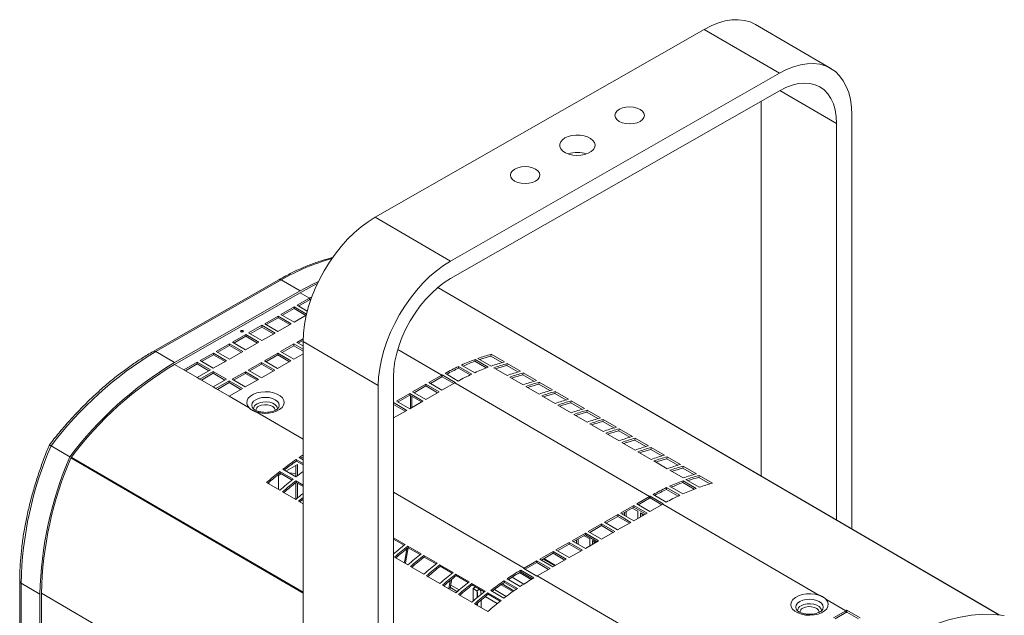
# Model space of a CAD drawing. Header units: millimetres. Extents: x 11 to 1315, y -994 to 462.
# Tile 6 of 10: x 510 to 878, y -390 to -168. Entities that reach past the tile are written whole.
import ezdxf

# ---------------------------------------------------------------- set-up
doc = ezdxf.new("R2010")
doc.units = ezdxf.units.MM

msp = doc.modelspace()

# ---------------------------------------------------------------- linework, layer by layer
at = {"color": 7, "linetype": 'Continuous', "lineweight": 15}
for p, q in [((642.85, -241.58), (765.8, -171.32)), ((765.8, -171.32), (793.94, -187.73)), ((813.09, -185.93), (784.95, -169.52)), ((670.99, -257.99), (793.94, -187.73)), ((670.99, -264.52), (793.94, -194.26)), ((787.12, -198.16), (787.12, -338.4)), ((820.95, -203.32), (820.95, -358.12)), ((815.26, -206.57), (815.26, -354.81)), ((642.85, -241.58), (670.99, -257.99)), ((606.79, -264.94), (559.89, -291.74)), ((607.68, -265.03), (560.78, -291.84)), ((607.68, -265.03), (614.72, -269.14)), ((875.99, -390.22), (666.21, -267.88)), ((567.81, -295.94), (614.72, -269.14)), ((567.81, -296.59), (614.72, -269.79)), ((613.62, -274.48), (618.24, -271.84)), ((618.24, -271.84), (618.24, -272.49)), ((618.6, -271.63), (618.94, -271.83)), ((618.6, -272.29), (618.75, -272.38)), ((607.58, -277.93), (612.55, -275.09)), ((608.14, -278.26), (612.55, -275.74)), ((612.55, -275.09), (617.15, -277.77)), ((612.55, -275.74), (612.55, -275.09)), ((612.55, -275.74), (616.91, -278.29)), ((617.42, -276.7), (613.62, -274.48)), ((614.18, -274.81), (618.24, -272.49)), ((601.54, -281.39), (606.51, -278.54)), ((602.1, -281.72), (606.51, -279.2)), ((606.51, -278.54), (611.43, -281.41)), ((606.51, -279.2), (606.51, -278.54)), ((606.51, -279.2), (610.87, -281.74)), ((612.5, -280.81), (607.58, -277.93)), ((617.04, -278.21), (612.5, -280.81)), ((595.49, -284.84), (600.47, -281.99)), ((596.06, -285.17), (600.47, -282.65)), ((600.47, -281.99), (605.39, -284.87)), ((600.47, -282.65), (600.47, -281.99)), ((600.47, -282.65), (604.83, -285.19)), ((606.46, -284.26), (601.54, -281.39)), ((611.43, -281.41), (606.46, -284.26)), ((589.45, -288.29), (594.43, -285.45)), ((590.02, -288.62), (594.43, -286.1)), ((594.43, -285.45), (599.35, -288.32)), ((594.43, -286.1), (594.43, -285.45)), ((594.43, -286.1), (598.79, -288.64)), ((600.42, -287.71), (595.49, -284.84)), ((605.39, -284.87), (600.42, -287.71)), ((613.49, -288.36), (615.86, -287.01)), ((583.41, -291.74), (588.39, -288.9)), ((583.98, -292.07), (588.39, -289.55)), ((588.39, -288.9), (593.31, -291.77)), ((588.39, -289.55), (588.39, -288.9)), ((588.39, -289.55), (592.75, -292.09)), ((594.38, -291.16), (589.45, -288.29)), ((599.35, -288.32), (594.38, -291.16)), ((607.45, -291.81), (612.43, -288.97)), ((608.02, -292.14), (612.43, -289.62)), ((612.43, -288.97), (615.84, -290.96)), ((612.43, -289.62), (612.43, -288.97)), ((612.43, -289.62), (615.84, -291.61)), ((615.84, -289.73), (613.49, -288.36)), ((614.06, -288.69), (615.85, -287.67)), ((615.84, -288.04), (643.98, -304.45)), ((615.84, -491.22), (615.84, -288.04)), ((560.78, -291.84), (567.81, -295.94)), ((577.37, -295.19), (582.35, -292.35)), ((577.94, -295.52), (582.35, -293)), ((582.35, -292.35), (587.27, -295.22)), ((582.35, -293), (582.35, -292.35)), ((582.35, -293), (586.71, -295.55)), ((588.34, -294.61), (583.41, -291.74)), ((593.31, -291.77), (588.34, -294.61)), ((601.41, -295.26), (606.39, -292.42)), ((601.98, -295.59), (606.39, -293.07)), ((606.39, -292.42), (611.31, -295.29)), ((606.39, -293.07), (606.39, -292.42)), ((606.39, -293.07), (610.75, -295.62)), ((612.38, -294.68), (607.45, -291.81)), ((615.84, -292.7), (612.38, -294.68)), ((686.14, -297.24), (681.21, -294.37)), ((686.03, -293.53), (686.18, -292.82)), ((686.03, -293.53), (690.18, -295.95)), ((686.18, -292.82), (691.1, -295.69)), ((571.33, -298.65), (576.31, -295.8)), ((571.9, -298.98), (576.31, -296.46)), ((576.31, -295.8), (581.23, -298.67)), ((576.31, -296.46), (576.31, -295.8)), ((576.31, -296.46), (580.66, -299)), ((582.3, -298.07), (577.37, -295.19)), ((587.27, -295.22), (582.3, -298.07)), ((595.37, -298.72), (600.35, -295.87)), ((595.94, -299.05), (600.35, -296.53)), ((600.35, -295.87), (605.27, -298.75)), ((600.35, -296.53), (600.35, -295.87)), ((600.35, -296.53), (604.71, -299.07)), ((606.34, -298.14), (601.41, -295.26)), ((611.31, -295.29), (606.34, -298.14)), ((673.96, -298.03), (674.01, -297.35)), ((673.96, -298.03), (678.27, -300.54)), ((674.01, -297.35), (678.94, -300.22)), ((680.02, -299.72), (675.1, -296.85)), ((680.04, -295.46), (680.14, -294.76)), ((680.04, -295.46), (684.28, -297.93)), ((680.14, -294.76), (685.06, -297.63)), ((692.12, -300.73), (687.19, -297.86)), ((692.01, -297.02), (692.16, -296.3)), ((692.01, -297.02), (696.16, -299.43)), ((692.16, -296.3), (697.08, -299.18)), ((576.26, -301.52), (571.33, -298.65)), ((581.23, -298.67), (576.26, -301.52)), ((576.26, -301.52), (577.31, -302.13)), ((577.31, -302.13), (582.29, -299.29)), ((577.88, -302.46), (582.29, -299.94)), ((582.29, -299.29), (587.21, -302.16)), ((582.29, -299.94), (582.29, -299.29)), ((582.29, -299.94), (586.64, -302.49)), ((589.33, -302.17), (594.31, -299.33)), ((589.9, -302.5), (594.31, -299.98)), ((594.31, -299.33), (599.23, -302.2)), ((594.31, -299.98), (594.31, -299.33)), ((594.31, -299.98), (598.66, -302.52)), ((600.3, -301.59), (595.37, -298.72)), ((605.27, -298.75), (600.3, -301.59)), ((649.67, -509.42), (649.67, -301.2)), ((667.66, -300.66), (662.86, -303.4)), ((667.66, -301.32), (663.43, -303.73)), ((667.66, -300.66), (667.66, -301.32)), ((667.84, -300.56), (672.76, -303.43)), ((667.84, -301.21), (667.84, -300.56)), ((667.84, -301.21), (672.2, -303.76)), ((673.85, -302.82), (668.93, -299.95)), ((698.1, -304.22), (693.17, -301.35)), ((697.99, -300.51), (698.14, -299.79)), ((697.99, -300.51), (702.14, -302.92)), ((698.14, -299.79), (703.06, -302.66)), ((582.23, -305), (577.31, -302.13)), ((587.21, -302.16), (582.23, -305)), ((582.23, -305), (583.29, -305.62)), ((583.29, -305.62), (588.27, -302.78)), ((583.86, -305.95), (588.27, -303.43)), ((588.27, -302.78), (593.19, -305.65)), ((588.27, -303.43), (588.27, -302.78)), ((588.27, -303.43), (592.62, -305.97)), ((594.26, -305.04), (589.33, -302.17)), ((599.23, -302.2), (594.26, -305.04)), ((643.98, -512.67), (643.98, -304.45)), ((661.79, -304.01), (656.82, -306.86)), ((661.79, -304.67), (657.39, -307.19)), ((666.72, -306.89), (661.79, -304.01)), ((661.79, -304.67), (661.79, -304.01)), ((666.15, -307.21), (661.79, -304.67)), ((662.86, -303.4), (667.78, -306.28)), ((667.78, -306.28), (672.58, -303.54)), ((672.58, -303.54), (745.39, -346)), ((704.08, -307.71), (699.15, -304.83)), ((703.97, -303.99), (704.12, -303.28)), ((703.97, -303.99), (708.11, -306.41)), ((704.12, -303.28), (709.04, -306.15)), ((588.21, -308.49), (583.29, -305.62)), ((593.19, -305.65), (588.21, -308.49)), ((588.21, -308.49), (595.7, -312.86)), ((655.75, -307.47), (650.78, -310.31)), ((655.75, -308.12), (651.34, -310.64)), ((660.68, -310.34), (655.75, -307.47)), ((655.75, -308.12), (655.75, -307.47)), ((660.11, -310.66), (655.75, -308.12)), ((656.51, -312.72), (656.51, -308.56)), ((656.82, -306.86), (661.74, -309.73)), ((661.74, -309.73), (666.72, -306.89)), ((710.06, -311.19), (705.13, -308.32)), ((709.95, -307.48), (710.1, -306.77)), ((709.95, -307.48), (714.09, -309.9)), ((710.1, -306.77), (715.02, -309.64)), ((649.71, -310.92), (649.67, -310.94)), ((649.71, -311.57), (649.67, -311.6)), ((654.64, -313.79), (649.71, -310.92)), ((649.71, -311.57), (649.71, -310.92)), ((654.07, -314.11), (649.71, -311.57)), ((650.78, -310.31), (655.7, -313.18)), ((655.7, -313.18), (660.68, -310.34)), ((716.03, -314.68), (711.11, -311.81)), ((715.93, -310.97), (716.08, -310.25)), ((715.93, -310.97), (720.07, -313.38)), ((716.08, -310.25), (721, -313.13)), ((649.67, -316.63), (654.64, -313.79)), ((722.01, -318.17), (717.09, -315.3)), ((721.91, -314.46), (722.05, -313.74)), ((721.91, -314.46), (726.05, -316.87)), ((722.05, -313.74), (726.98, -316.61)), ((727.99, -321.66), (723.07, -318.78)), ((727.89, -317.94), (728.03, -317.23)), ((727.89, -317.94), (732.03, -320.36)), ((728.03, -317.23), (732.96, -320.1)), ((733.97, -325.14), (729.05, -322.27)), ((733.87, -321.43), (734.01, -320.72)), ((733.87, -321.43), (738.01, -323.85)), ((734.01, -320.72), (738.94, -323.59)), ((521.68, -327.07), (528.71, -331.17)), ((739.95, -328.63), (735.03, -325.76)), ((739.85, -324.92), (739.99, -324.2)), ((739.85, -324.92), (743.99, -327.33)), ((739.99, -324.2), (744.92, -327.08)), ((745.93, -332.12), (741.01, -329.25)), ((745.83, -328.41), (745.97, -327.69)), ((745.83, -328.41), (749.97, -330.82)), ((745.97, -327.69), (750.9, -330.56)), ((751.81, -331.89), (751.95, -331.18)), ((751.95, -331.18), (756.88, -334.05)), ((609.47, -336.53), (613.73, -334.09)), ((613.17, -334.41), (613.17, -338.69)), ((613.31, -332.15), (615.84, -333.63)), ((613.37, -332.77), (613.31, -332.15)), ((613.37, -332.77), (615.84, -334.21)), ((613.73, -334.09), (613.73, -338.29)), ((615.84, -332.26), (614.4, -331.42)), ((751.91, -335.61), (746.99, -332.73)), ((751.81, -331.89), (755.95, -334.31)), ((757.79, -335.38), (757.93, -334.67)), ((757.93, -334.67), (762.86, -337.54)), ((606.63, -338.15), (607.75, -337.51)), ((606.63, -343.35), (606.63, -338.15)), ((607.2, -336.67), (612.12, -339.54)), ((607.3, -337.25), (607.2, -336.67)), ((607.3, -337.25), (611.74, -339.84)), ((613.19, -338.7), (608.27, -335.83)), ((613.17, -337.46), (610.53, -337.15)), ((757.89, -339.09), (752.97, -336.22)), ((757.79, -335.38), (761.93, -337.8)), ((763.77, -338.87), (763.91, -338.15)), ((763.91, -338.15), (768.84, -341.02)), ((607.16, -343.66), (602.23, -340.79)), ((603.07, -340.73), (603.07, -341.28)), ((613.17, -340.82), (613.17, -347.12)), ((613.18, -340.15), (615.84, -341.71)), ((613.28, -340.74), (613.18, -340.15)), ((613.28, -340.74), (615.84, -342.23)), ((613.73, -341), (613.73, -346.63)), ((757.76, -345.06), (752.83, -342.18)), ((757.78, -340.8), (757.87, -340.1)), ((757.78, -340.8), (762.01, -343.27)), ((757.87, -340.1), (762.8, -342.97)), ((763.87, -342.58), (758.95, -339.71)), ((763.77, -338.87), (767.91, -341.28)), ((613.14, -347.15), (608.21, -344.27)), ((745.57, -346.55), (745.58, -345.9)), ((745.58, -345.9), (750.5, -348.77)), ((751.59, -348.16), (746.67, -345.29)), ((751.7, -343.37), (751.75, -342.69)), ((751.7, -343.37), (756, -345.88)), ((751.75, -342.69), (756.67, -345.56)), ((615.84, -348.72), (614.19, -347.76)), ((739.53, -349.35), (734.56, -352.19)), ((744.45, -352.22), (739.53, -349.35)), ((739.53, -350), (739.53, -349.35)), ((745.39, -346), (740.6, -348.74)), ((740.6, -348.74), (745.52, -351.61)), ((745.39, -346.65), (741.16, -349.07)), ((745.39, -346), (745.39, -346.65)), ((745.52, -351.61), (750.32, -348.87)), ((745.57, -346.55), (749.93, -349.09)), ((750.32, -348.87), (808.63, -382.88)), ((733.49, -352.8), (728.51, -355.64)), ((738.41, -355.67), (733.49, -352.8)), ((733.49, -353.46), (733.49, -352.8)), ((734.56, -352.19), (739.48, -355.06)), ((739.53, -350), (735.12, -352.52)), ((736.01, -352.02), (736.01, -353.04)), ((736.58, -351.69), (736.58, -353.37)), ((740.93, -351.53), (738.92, -350.35)), ((739.48, -355.06), (744.45, -352.22)), ((743.89, -352.55), (739.53, -350)), ((740.93, -354.23), (740.93, -351.53)), ((743.28, -352.89), (741.99, -352.14)), ((741.99, -352.14), (741.99, -353.63)), ((742.56, -352.47), (742.56, -353.31)), ((727.45, -356.25), (722.47, -359.1)), ((727.45, -356.91), (723.04, -359.43)), ((732.37, -359.13), (727.45, -356.25)), ((727.45, -356.91), (727.45, -356.25)), ((731.81, -359.45), (727.45, -356.91)), ((728.51, -355.64), (733.44, -358.52)), ((733.49, -353.46), (729.08, -355.97)), ((733.44, -358.52), (738.41, -355.67)), ((737.85, -356), (733.49, -353.46)), ((721.41, -359.71), (716.43, -362.55)), ((721.41, -360.36), (717, -362.88)), ((726.33, -362.58), (721.41, -359.71)), ((721.41, -360.36), (721.41, -359.71)), ((725.77, -362.9), (721.41, -360.36)), ((722.47, -359.1), (727.4, -361.97)), ((727.4, -361.97), (732.37, -359.13)), ((649.67, -361.44), (653.98, -363.95)), ((649.67, -361.96), (653.6, -364.25)), ((715.37, -363.16), (710.39, -366)), ((715.37, -363.81), (710.96, -366.33)), ((720.29, -366.03), (715.37, -363.16)), ((715.37, -363.81), (715.37, -363.16)), ((719.72, -366.35), (715.37, -363.81)), ((716.43, -362.55), (721.36, -365.42)), ((717.01, -362.89), (717.01, -362.87)), ((718.07, -362.27), (718.07, -363.5)), ((718.64, -361.94), (718.64, -363.84)), ((722.99, -361.89), (720.89, -360.66)), ((721.36, -365.42), (726.33, -362.58)), ((722.99, -364.49), (722.99, -361.89)), ((725.24, -363.2), (724.05, -362.5)), ((724.05, -362.5), (724.05, -363.88)), ((724.62, -362.83), (724.62, -363.56)), ((655.03, -364.57), (659.96, -367.44)), ((655.14, -365.15), (655.03, -364.57)), ((655.14, -365.15), (659.58, -367.74)), ((709.33, -366.61), (704.35, -369.45)), ((709.33, -367.26), (704.92, -369.78)), ((714.25, -369.48), (709.33, -366.61)), ((709.33, -367.26), (709.33, -366.61)), ((713.68, -369.81), (709.33, -367.26)), ((710.39, -366), (715.32, -368.87)), ((715.32, -368.87), (720.29, -366.03)), ((654.99, -371.56), (650.07, -368.68)), ((661.01, -368.05), (665.94, -370.93)), ((661.12, -368.64), (661.01, -368.05)), ((661.12, -368.64), (665.56, -371.23)), ((666.99, -371.54), (671.92, -374.41)), ((667.1, -372.12), (666.99, -371.54)), ((703.28, -370.06), (698.49, -372.8)), ((703.28, -370.72), (698.87, -373.24)), ((708.21, -372.93), (703.28, -370.06)), ((703.28, -370.72), (703.28, -370.06)), ((707.64, -373.26), (703.28, -370.72)), ((704.35, -369.45), (709.27, -372.32)), ((705.89, -369.22), (710.25, -371.77)), ((705.89, -369.22), (710.25, -371.77)), ((709.27, -372.32), (714.25, -369.48)), ((660.97, -375.04), (656.05, -372.17)), ((667.1, -372.12), (671.54, -374.71)), ((672.97, -375.03), (677.9, -377.9)), ((673.08, -375.61), (672.97, -375.03)), ((696.72, -374.49), (701.09, -377.04)), ((697.21, -373.54), (702.14, -376.42)), ((697.22, -374.19), (697.21, -373.54)), ((697.22, -374.19), (701.59, -376.74)), ((703.23, -375.78), (698.31, -372.91)), ((698.49, -373.01), (698.49, -372.8)), ((703.41, -375.68), (708.21, -372.93)), ((509.94, -377.67), (509.94, -431.56)), ((510.46, -378.4), (517.5, -382.5)), ((510.46, -378.4), (510.46, -432.29)), ((666.95, -378.53), (662.03, -375.66)), ((670.89, -377.37), (670.3, -380.48)), ((671.5, -376.87), (670.76, -380.75)), ((673.08, -375.61), (677.52, -378.2)), ((678.95, -378.52), (683.88, -381.39)), ((679.06, -379.1), (678.95, -378.52)), ((694.26, -381.56), (689.85, -378.99)), ((691.05, -377.49), (695.97, -380.36)), ((691.1, -378.11), (691.05, -377.49)), ((691.1, -378.11), (695.51, -380.68)), ((697.06, -379.62), (692.13, -376.75)), ((694.01, -376.18), (698.4, -378.74)), ((703.41, -375.68), (761.73, -409.69)), ((517.5, -436.4), (517.5, -382.5)), ((518.06, -436.07), (518.06, -382.18)), ((672.93, -382.02), (668.01, -379.15)), ((670.91, -380.06), (673.35, -381.48)), ((671.08, -379.17), (674.15, -380.97)), ((673.94, -381.15), (673.35, -381.48)), ((673.35, -381.48), (673.35, -381.66)), ((678.91, -385.51), (673.99, -382.63)), ((679.06, -379.1), (683.5, -381.69)), ((679.38, -380.41), (680.35, -379.85)), ((680.79, -381.23), (679.38, -380.41)), ((679.38, -385.1), (679.38, -380.41)), ((681.76, -380.67), (680.79, -381.23)), ((680.79, -381.23), (680.79, -381.46)), ((680.79, -381.46), (680.93, -381.54)), ((680.93, -383.78), (680.93, -381.54)), ((681.09, -382.38), (681.09, -383.65)), ((682.37, -382.51), (682.37, -382.59)), ((684.93, -382), (689.86, -384.88)), ((685.04, -382.58), (684.93, -382)), ((685.04, -382.58), (689.48, -385.17)), ((690.93, -384.04), (686.01, -381.17)), ((691.81, -383.37), (687.38, -380.78)), ((684.89, -388.99), (679.97, -386.12)), ((680.93, -386.68), (680.93, -385.96)), ((681.09, -385.83), (681.09, -386.78)), ((682.37, -384.75), (682.37, -387.52)), ((811.24, -384.4), (818.73, -388.77)), ((818.73, -388.77), (814.11, -391.41)), ((818.73, -389.42), (814.68, -391.74)), ((818.73, -388.77), (818.73, -389.42)), ((819.09, -389.22), (819.1, -388.56)), ((819.09, -389.22), (823.45, -391.76)), ((819.1, -388.56), (824.02, -391.44))]:
    msp.add_line(p, q, dxfattribs=at)
at = {"color": 8, "linetype": 'Continuous', "lineweight": 15}
for p, q in [((794.05, -194.2), (815.26, -206.57)), ((666.19, -267.89), (875.94, -390.22)), ((614.72, -269.79), (618.24, -271.84)), ((651.24, -291.09), (667.66, -300.66)), ((567.81, -296.59), (571.33, -298.65)), ((656.02, -308.27), (656.02, -313)), ((598.31, -314.38), (615.84, -324.61)), ((529.05, -331.58), (615.84, -382.2)), ((529.24, -331.26), (615.84, -381.77)), ((649.67, -344.33), (698.49, -372.8)), ((705.61, -369.39), (709.97, -371.93)), ((690.25, -378.7), (694.66, -381.28)), ((518.06, -382.18), (615.84, -439.21)), ((682.43, -382.55), (682.37, -382.51)), ((688.41, -386.03), (683.96, -383.44))]:
    msp.add_line(p, q, dxfattribs=at)
at = {"color": 7, "linetype": 'Continuous', "lineweight": 15, "flags": 128}
for points in [[(765.8, -171.32), (768.45, -169.95), (771.07, -168.9), (773.64, -168.17), (776.14, -167.77), (778.53, -167.71), (780.81, -167.97), (782.94, -168.57), (784.9, -169.49), (784.95, -169.52)], [(793.94, -187.73), (796.59, -186.37), (799.21, -185.31), (801.78, -184.58), (804.28, -184.18), (806.67, -184.12), (808.95, -184.38), (811.07, -184.98), (813.04, -185.9), (814.82, -187.14), (816.4, -188.69), (817.76, -190.52), (818.89, -192.63), (819.79, -194.98), (820.43, -197.57), (820.82, -200.36), (820.95, -203.32)], [(793.94, -194.26), (796.33, -193.05), (798.69, -192.16), (800.98, -191.61), (803.19, -191.4), (805.29, -191.53), (807.24, -192.01), (809.02, -192.82), (810.61, -193.96), (812, -195.41), (813.15, -197.15), (814.07, -199.17), (814.73, -201.43), (815.13, -203.91), (815.26, -206.57)], [(741.81, -205.74), (742.69, -205.09), (743.25, -204.32), (743.44, -203.5), (743.26, -202.68), (742.72, -201.91), (741.85, -201.25), (740.71, -200.74), (739.39, -200.42), (737.97, -200.31), (736.54, -200.41), (735.21, -200.73), (734.07, -201.23), (733.19, -201.88), (732.64, -202.65), (732.44, -203.47), (732.62, -204.29), (733.16, -205.06), (734.03, -205.72), (735.17, -206.23), (736.49, -206.55), (737.91, -206.66), (739.34, -206.56), (740.67, -206.24), (741.81, -205.74)], [(713.75, -211.94), (712.8, -212.64), (712.14, -213.44), (711.82, -214.3), (711.86, -215.19), (712.25, -216.04), (712.97, -216.82), (713.98, -217.49), (715.23, -218), (716.66, -218.33), (718.17, -218.46), (719.7, -218.39), (721.16, -218.11), (722.46, -217.65), (723.55, -217.03), (724.36, -216.28), (724.85, -215.44), (724.99, -214.56), (724.78, -213.68), (724.22, -212.86), (723.35, -212.13), (722.21, -211.54), (720.86, -211.12), (719.39, -210.89), (717.85, -210.86), (716.35, -211.03), (714.96, -211.4), (713.75, -211.94)], [(694.98, -223.56), (694.1, -224.22), (693.55, -224.98), (693.35, -225.8), (693.53, -226.63), (694.07, -227.39), (694.94, -228.05), (696.08, -228.56), (697.4, -228.88), (698.82, -229), (700.25, -228.89), (701.58, -228.58), (702.72, -228.08), (703.6, -227.42), (704.16, -226.66), (704.35, -225.84), (704.17, -225.01), (703.63, -224.25), (702.76, -223.59), (701.63, -223.08), (700.3, -222.76), (698.88, -222.65), (697.46, -222.75), (696.13, -223.06), (694.98, -223.56)], [(615.84, -288.04), (615.97, -284.92), (616.36, -281.69), (617.01, -278.37), (617.9, -274.99), (619.03, -271.59), (620.4, -268.2), (621.97, -264.85), (623.75, -261.58), (625.72, -258.41), (627.85, -255.38), (630.12, -252.51), (632.52, -249.84), (635.01, -247.39), (637.58, -245.18), (640.2, -243.24), (642.85, -241.58)], [(643.98, -304.45), (644.11, -301.33), (644.5, -298.1), (645.15, -294.78), (646.04, -291.4), (647.17, -288), (648.54, -284.61), (650.11, -281.26), (651.89, -277.99), (653.86, -274.82), (655.99, -271.79), (658.26, -268.93), (660.66, -266.25), (663.15, -263.8), (665.72, -261.59), (668.34, -259.65), (670.99, -257.99)], [(649.67, -301.2), (649.8, -298.38), (650.2, -295.44), (650.87, -292.42), (651.78, -289.36), (652.94, -286.3), (654.32, -283.27), (655.91, -280.31), (657.7, -277.46), (659.65, -274.76), (661.74, -272.23), (663.95, -269.92), (666.25, -267.84), (668.6, -266.04), (670.99, -264.52)], [(614.72, -269.14), (619.3, -266.69), (621.62, -265.57)], [(614.72, -269.79), (619.25, -267.36), (621.21, -266.41)], [(593.38, -284.01), (593.22, -283.95), (593.03, -283.93), (592.84, -283.95), (592.67, -284.01), (592.56, -284.11), (592.53, -284.22), (592.56, -284.33), (592.67, -284.42), (592.83, -284.48), (593.02, -284.51), (593.21, -284.48), (593.38, -284.42), (593.49, -284.33), (593.53, -284.22), (593.49, -284.11), (593.38, -284.01)], [(595.7, -312.86), (595.08, -312.01), (594.82, -311.09), (594.92, -310.17), (595.38, -309.28), (596.18, -308.48), (597.28, -307.8), (598.61, -307.28), (600.11, -306.96), (601.71, -306.84), (603.3, -306.93), (604.82, -307.23), (606.18, -307.73), (607.31, -308.38), (608.15, -309.17), (608.66, -310.05), (608.8, -310.98), (608.58, -311.9), (608, -312.76), (607.1, -313.53), (605.91, -314.15), (604.51, -314.61), (602.97, -314.86), (601.37, -314.91), (599.79, -314.75), (598.31, -314.38)], [(654.12, -371.05), (654.31, -370.06), (655.17, -365.17)], [(811.24, -384.4), (811.86, -385.26), (812.13, -386.17), (812.03, -387.1), (811.57, -387.98), (810.77, -388.79), (809.67, -389.46), (808.34, -389.98), (806.83, -390.31), (805.24, -390.42), (803.64, -390.33), (802.12, -390.03), (800.76, -389.54), (799.63, -388.88), (798.79, -388.09), (798.29, -387.21), (798.14, -386.29), (798.37, -385.37), (798.95, -384.5), (799.85, -383.74), (801.03, -383.11), (802.43, -382.66), (803.98, -382.4), (805.58, -382.35), (807.16, -382.51), (808.63, -382.88)], [(847.76, -395.52), (848.09, -395.38), (852.6, -393.61), (857.05, -392.19), (861.44, -391.13), (865.73, -390.42), (869.93, -390.07), (874.01, -390.08), (877.95, -390.46)]]:
    msp.add_lwpolyline(points, dxfattribs=at)
at = {"color": 8, "linetype": 'Continuous', "lineweight": 15, "flags": 128}
for points in [[(606.72, -312.78), (606.77, -312.69), (606.95, -311.92), (606.78, -311.15), (606.27, -310.44), (605.46, -309.82), (604.4, -309.34), (603.16, -309.04), (601.83, -308.94), (600.5, -309.04), (599.26, -309.33), (598.19, -309.8)], [(598.19, -309.8), (597.37, -310.41), (596.85, -311.12), (596.66, -311.89), (596.83, -312.66), (596.88, -312.76)], [(606.3, -313.31), (606.3, -313.05), (606.03, -312.33), (605.42, -311.68), (604.52, -311.15), (603.4, -310.79), (602.15, -310.63), (600.87, -310.68), (599.67, -310.94), (598.64, -311.38)], [(605.37, -313.85), (605.37, -313.66), (605.14, -313), (604.54, -312.41), (603.65, -311.97), (602.56, -311.72), (601.38, -311.69), (600.25, -311.88), (599.29, -312.27)], [(654.59, -365.58), (653.83, -369.88), (653.65, -370.77)], [(801.52, -385.3), (800.7, -385.92), (800.18, -386.63), (800, -387.4), (800.17, -388.17), (800.22, -388.26)], [(810.06, -388.28), (810.1, -388.2), (810.28, -387.43), (810.12, -386.66), (809.61, -385.94), (808.8, -385.32), (807.74, -384.85), (806.5, -384.55), (805.17, -384.44), (803.84, -384.54), (802.59, -384.83), (801.52, -385.3)], [(809.64, -388.81), (809.63, -388.56), (809.37, -387.83), (808.76, -387.18), (807.86, -386.66), (806.74, -386.3), (805.49, -386.14), (804.21, -386.19), (803.01, -386.44), (801.98, -386.88)], [(808.71, -389.35), (808.71, -389.17), (808.48, -388.5), (807.88, -387.92), (806.99, -387.48), (805.89, -387.23), (804.72, -387.19), (803.59, -387.39), (802.63, -387.78)]]:
    msp.add_lwpolyline(points, dxfattribs=at)
at = {"color": 7, "linetype": 'Continuous', "lineweight": 15}
for centre, radius, start, end in [((718.4, -227.99), 10.63, 71.3554, 108.6446), ((666.36, -356.05), 96.99, 119.4981, 119.7452), ((665.98, -356.05), 96.23, 119.4981, 119.7452), ((593.03, -285.23), 0.809, 70.9083, 109.0917), ((631.63, -409.79), 137.59, 120.9915, 143.0446), ((704.04, -358.53), 68.1, 105.2065, 109.585), ((703.54, -358), 66.8, 105.1903, 108.8748), ((638.02, -413.18), 136.65, 120.915, 143.1211), ((637.41, -412.85), 135.49, 120.9094, 143.0562), ((712.39, -378.65), 89.91, 115.2691, 118.9072), ((711.88, -378.37), 88.84, 115.2653, 118.4864), ((707.6, -368.3), 78.5, 110.4754, 114.4581), ((707, -367.7), 77.11, 110.4619, 113.9193), ((712.52, -371.17), 78.5, 110.4754, 114.4581), ((708.96, -361.4), 68.1, 105.2065, 109.585), ((710.02, -362.02), 68.1, 105.2065, 109.585), ((709.52, -361.48), 66.8, 105.1903, 108.8748), ((715.87, -385.03), 97.17, 119.6217, 119.745), ((715.49, -385.02), 96.41, 119.6217, 119.745), ((717.31, -381.53), 89.91, 115.2691, 118.9072), ((714.94, -364.89), 68.1, 105.2065, 109.585), ((716, -365.51), 68.1, 105.2065, 109.585), ((715.5, -364.97), 66.8, 105.1903, 108.8748), ((720.79, -387.9), 97.17, 119.6217, 119.745), ((720.92, -368.38), 68.1, 105.2065, 109.585), ((721.98, -368.99), 68.1, 105.2065, 109.585), ((721.48, -368.46), 66.8, 105.1903, 108.8748), ((726.9, -371.87), 68.1, 105.2065, 109.585), ((727.96, -372.48), 68.1, 105.2065, 109.585), ((727.46, -371.95), 66.8, 105.1903, 108.8748), ((732.88, -375.35), 68.1, 105.2065, 109.585), ((733.94, -375.97), 68.1, 105.2065, 109.585), ((733.43, -375.43), 66.8, 105.1903, 108.8748), ((738.86, -378.84), 68.1, 105.2065, 109.585), ((739.92, -379.46), 68.1, 105.2065, 109.585), ((739.41, -378.92), 66.8, 105.1903, 108.8748), ((744.84, -382.33), 68.1, 105.2065, 109.585), ((745.9, -382.94), 68.1, 105.2065, 109.585), ((745.39, -382.41), 66.8, 105.1903, 108.8748), ((750.82, -385.82), 68.1, 105.2065, 109.585), ((751.88, -386.43), 68.1, 105.2065, 109.585), ((751.37, -385.9), 66.8, 105.1903, 108.8748), ((756.8, -389.3), 68.1, 105.2065, 109.585), ((646.41, -381.21), 135.98, 156.5354, 178.8157), ((757.86, -389.92), 68.1, 105.2065, 109.585), ((757.35, -389.38), 66.8, 105.1903, 108.8748), ((762.78, -392.79), 68.1, 105.2065, 109.585), ((654.38, -385.52), 136.92, 156.6129, 178.7383), ((674.88, -421.47), 108.48, 122.9698, 123.8856), ((674.3, -421.15), 107.34, 122.9937, 123.5831), ((763.84, -393.41), 68.1, 105.2065, 109.585), ((763.33, -392.87), 66.8, 105.1903, 108.8748), ((768.76, -396.28), 68.1, 105.2065, 109.585), ((769.82, -396.89), 68.1, 105.2065, 109.585), ((653.79, -385.15), 135.75, 156.6776, 178.7443), ((679.97, -428.84), 117.44, 124.5821, 127.6266), ((679.35, -428.49), 116.26, 124.5804, 127.3872), ((769.31, -396.36), 66.8, 105.1903, 108.8748), ((774.74, -399.77), 68.1, 105.2065, 109.585), ((775.8, -400.38), 68.1, 105.2065, 109.585), ((687.55, -438.58), 129.78, 128.2537, 131.1021), ((686.89, -438.2), 128.55, 128.2525, 130.9162), ((686.3, -433.6), 119.79, 126.0281, 127.6113), ((775.29, -399.85), 66.8, 105.1903, 108.8748), ((780.72, -403.25), 68.1, 105.2065, 109.585), ((781.78, -403.87), 68.1, 105.2065, 109.585), ((692.47, -441.45), 129.78, 128.2537, 131.1021), ((693.53, -442.06), 129.78, 128.2537, 131.1021), ((692.87, -441.69), 128.55, 128.2525, 130.9162), ((785.33, -413.64), 78.5, 110.4754, 114.4581), ((784.73, -413.04), 77.11, 110.4619, 113.9193), ((781.27, -403.33), 66.8, 105.1903, 108.8748), ((786.7, -406.74), 68.1, 105.2065, 109.585), ((699.88, -446.62), 131.98, 129.5477, 131.0897), ((793.6, -430.36), 97.17, 119.6217, 119.745), ((790.13, -423.99), 89.91, 115.2691, 118.9072), ((789.61, -423.7), 88.84, 115.2653, 118.4864), ((795.05, -426.86), 89.91, 115.2691, 118.9072), ((790.26, -416.51), 78.5, 110.4754, 114.4581), ((701.62, -448.03), 133.03, 130.1484, 131.0863), ((701, -447.7), 131.87, 130.223, 130.9026), ((793.23, -430.36), 96.41, 119.6217, 119.745), ((798.53, -433.23), 97.17, 119.6217, 119.745), ((734.05, -465.52), 129.34, 128.2513, 130.7252), ((735.38, -466.48), 129.78, 128.2537, 131.1021), ((734.73, -466.1), 128.55, 128.2525, 130.9162), ((740.31, -469.35), 129.78, 128.2537, 131.1021), ((741.36, -469.96), 129.78, 128.2537, 131.1021), ((740.71, -469.59), 128.55, 128.2525, 130.9162), ((746.29, -472.83), 129.78, 128.2537, 131.1021), ((747.34, -473.45), 129.78, 128.2537, 131.1021), ((746.72, -473.12), 128.61, 128.2528, 130.9639), ((752.27, -476.32), 129.78, 128.2537, 131.1021), ((753.32, -476.94), 129.78, 128.2537, 131.1021), ((750.68, -463.85), 104.94, 120.6274, 123.9091), ((750.11, -463.52), 103.81, 120.625, 123.6016), ((746.87, -457.48), 97.52, 119.745, 119.8681), ((752.67, -476.56), 128.55, 128.2525, 130.9162), ((758.25, -479.81), 129.78, 128.2537, 131.1021), ((759.3, -480.43), 129.78, 128.2537, 131.1021), ((757.7, -474.18), 117.44, 124.5821, 127.6266), ((757.09, -473.83), 116.26, 124.5804, 127.3872), ((755.6, -466.72), 104.94, 120.6274, 123.9091), ((751.8, -460.35), 97.52, 119.745, 119.8681), ((758.65, -480.05), 128.55, 128.2525, 130.9162), ((764.23, -483.3), 129.78, 128.2537, 131.1021), ((765.28, -483.91), 129.78, 128.2537, 131.1021), ((764.63, -483.54), 128.55, 128.2525, 130.9162), ((679.04, -382.34), 2.05, 358.7825, 22.8021), ((679.33, -382.38), 3.04, 357.5003, 32.1861), ((762.63, -477.05), 117.44, 124.5821, 127.6266), ((770.21, -486.78), 129.78, 128.2537, 131.1021), ((866.85, -472.98), 96.99, 119.4981, 119.7452), ((866.48, -472.98), 96.23, 119.4981, 119.7452)]:
    msp.add_arc(centre, radius, start, end, dxfattribs=at)
at = {"color": 8, "linetype": 'Continuous', "lineweight": 15}
for centre, radius, start, end in [((647.68, -333.47), 79.27, 105.3894, 120.3007), ((607.16, -265.76), 0.899, 54.0757, 114.026), ((560.25, -292.57), 0.898, 54.0741, 114.0443), ((599.53, -313.42), 2.23, 113.437, 175.6319), ((599.93, -313.84), 1.7, 112.1749, 179.5953), ((510.84, -377.58), 0.901, 185.5588, 245.351), ((802.86, -388.92), 2.23, 113.437, 175.6319), ((803.27, -389.35), 1.7, 112.1749, 179.5953)]:
    msp.add_arc(centre, radius, start, end, dxfattribs=at)
at = {"color": 7, "linetype": 'Continuous', "lineweight": 15}
for points, knots in [([(626.96, -256.66), (626.54, -256.76), (624.81, -257.15), (621.7, -258.13), (617.65, -259.61), (613.57, -261.39), (609.94, -263.18), (607.68, -264.44), (606.79, -264.94)], [0, 0, 0, 0, 0.063434, 0.264486, 0.465734, 0.667111, 0.868564, 1, 1, 1, 1]), ([(559.89, -291.74), (559.16, -292.16), (557.08, -293.38), (553.63, -295.58), (549.56, -298.43), (545.53, -301.52), (541.55, -304.84), (537.62, -308.38), (533.77, -312.12), (530, -316.06), (526.32, -320.18), (523.34, -323.75), (521.61, -325.96), (521.04, -326.69)], [0, 0, 0, 0, 0.052632, 0.152478, 0.252314, 0.352132, 0.451928, 0.551702, 0.651454, 0.751186, 0.850899, 0.950595, 1, 1, 1, 1]), ([(606.71, -312.77), (606.7, -312.81), (606.65, -312.92), (606.34, -313.26), (605.72, -313.69), (604.83, -314.09), (603.74, -314.39), (602.52, -314.55), (601.24, -314.56), (600, -314.41), (598.87, -314.12), (597.95, -313.72), (597.3, -313.28), (596.97, -312.93), (596.91, -312.81), (596.9, -312.77)], [0, 0, 0, 0, 0.0365611, 0.1144176, 0.1971839, 0.2799921, 0.364285, 0.4501943, 0.5370807, 0.6241318, 0.710262, 0.794716, 0.8771394, 0.9583845, 1, 1, 1, 1]), ([(598.31, -314.38), (598.25, -314.36), (598.11, -314.31), (597.91, -314.24), (597.72, -314.16), (597.47, -314.05), (597.17, -313.91), (596.83, -313.72), (596.51, -313.53), (596.21, -313.31), (595.94, -313.09), (595.78, -312.94), (595.7, -312.86)], [0, 0, 0, 0, 0.062417, 0.124763, 0.18711, 0.249527, 0.374701, 0.499875, 0.625265, 0.750655, 0.875328, 1, 1, 1, 1]), ([(521.04, -326.7), (520.73, -327.45), (519.7, -329.94), (518.11, -334.19), (516.34, -339.41), (514.77, -344.64), (513.42, -349.83), (512.28, -354.99), (511.36, -360.09), (510.66, -365.12), (510.19, -370.06), (509.97, -374.24), (509.95, -376.74), (509.94, -377.67)], [0, 0, 0, 0, 0.043458, 0.143137, 0.242839, 0.34256, 0.442302, 0.542068, 0.641859, 0.741678, 0.841525, 0.941398, 1, 1, 1, 1]), ([(521.68, -327.07), (521.6, -327.02), (521.44, -326.93), (521.2, -326.79), (521.03, -326.69), (521.06, -326.7), (521.06, -326.71)], [0, 0, 0, 0, 0.207507, 0.415431, 0.831744, 1, 1, 1, 1]), ([(808.63, -382.88), (808.7, -382.91), (808.84, -382.95), (809.04, -383.02), (809.23, -383.1), (809.48, -383.21), (809.78, -383.35), (810.12, -383.54), (810.44, -383.74), (810.73, -383.95), (811.01, -384.17), (811.16, -384.33), (811.24, -384.4)], [0, 0, 0, 0, 0.062766, 0.125461, 0.188156, 0.250922, 0.375349, 0.499775, 0.625052, 0.750328, 0.875164, 1, 1, 1, 1]), ([(810.05, -388.28), (810.03, -388.31), (809.98, -388.42), (809.68, -388.76), (809.06, -389.19), (808.16, -389.59), (807.08, -389.89), (805.85, -390.06), (804.58, -390.07), (803.33, -389.92), (802.21, -389.63), (801.29, -389.23), (800.64, -388.79), (800.3, -388.43), (800.25, -388.31), (800.23, -388.27)], [0, 0, 0, 0, 0.0365611, 0.1144176, 0.1971839, 0.2799921, 0.364285, 0.4501943, 0.5370807, 0.6241318, 0.710262, 0.794716, 0.8771394, 0.9583845, 1, 1, 1, 1])]:
    msp.add_open_spline(points, degree=3, knots=knots, dxfattribs=at)

doc.saveas('drawing.dxf')
